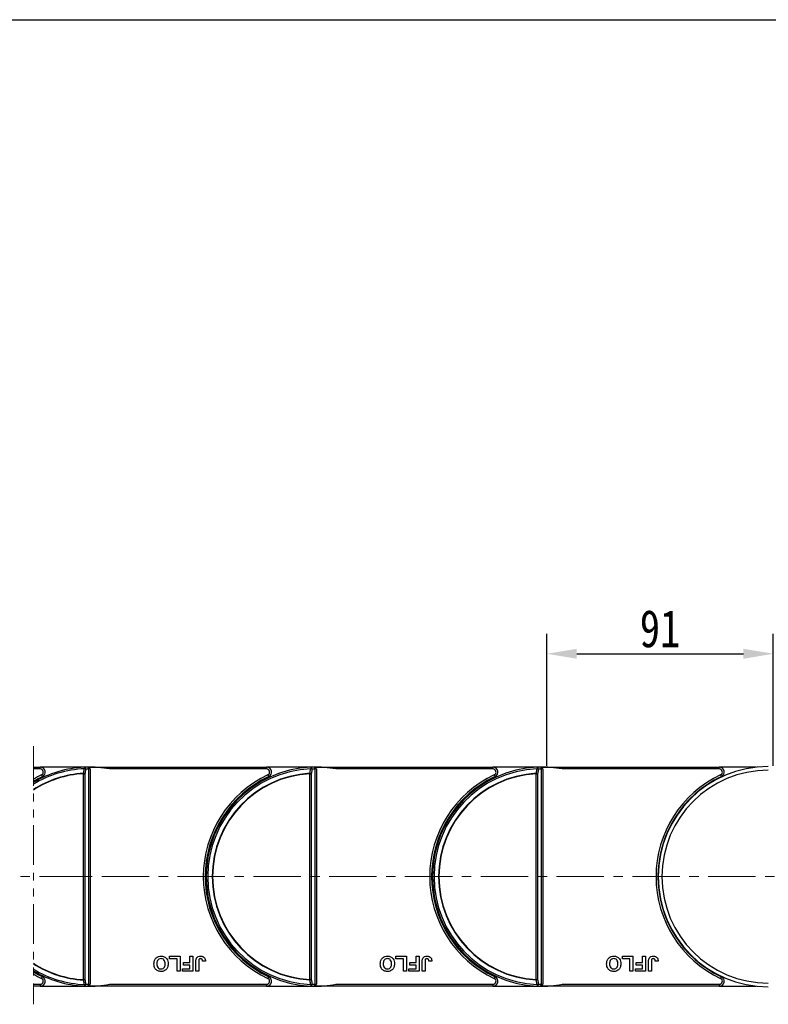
# Model space of a CAD drawing. Header units: millimetres. Extents: x -1055 to 1009, y -247 to 1211.
# Tile 23 of 51: x 377 to 678, y 321 to 717. Entities that reach past the tile are written whole.
import ezdxf

# ---------------------------------------------------------------- set-up
doc = ezdxf.new("R2010")
doc.units = ezdxf.units.MM
doc.linetypes.add('CENTERX2', pattern=[20.32, 12.7, -2.54, 2.54, -2.54])
doc.linetypes.add('PHANTOM2', pattern=[31.75, 15.875, -3.175, 3.175, -3.175, 3.175, -3.175])
doc.styles.get("Standard").update_dxf_attribs({"font": '仿宋_GB2312.ttf', "width": 0.8})
doc.dimstyles.new('ISO-60.1', dxfattribs={"dimtxt": 15, "dimasz": 12, "dimexe": 8, "dimexo": 0.625, "dimgap": 2.5, "dimtad": 1, "dimdsep": 46, "dimtxsty": 'Standard', "dimcen": 2.5, "dimadec": 0, "dimazin": 0, "dimtfac": 1, "dimtmove": 0, "dimatfit": 3, "dimfxl": 0, "dimarcsym": 0})

# ---------------------------------------------------------------- blocks, each defined once
blk = doc.blocks.new('*D3344')
at = {"color": 0, "lineweight": -2}
for p, q in [((588.5, 416.87), (588.5, 469.83)), ((679.5, 416.87), (679.5, 469.83)), ((600.5, 461.83), (667.5, 461.83))]:
    blk.add_line(p, q, dxfattribs=at)
at = {"color": 0, "lineweight": 9}
for points in [[(600.5, 463.83), (600.5, 459.83), (588.5, 461.83)], [(667.5, 463.83), (667.5, 459.83), (679.5, 461.83)]]:
    blk.add_solid(points, dxfattribs=at)
at = {"layer": 'Defpoints', "color": 0, "lineweight": 9}
for p in [(679.5, 461.83), (588.5, 416.25), (679.5, 416.25)]:
    blk.add_point(p, dxfattribs=at)
at = {"color": 0, "lineweight": 9, "insert": (634, 471.83), "char_height": 15, "attachment_point": 5}
blk.add_mtext('91', dxfattribs=at)
blk = doc.blocks.new('*D3346')
at = {"color": 0, "lineweight": -2}
for p, q in [((210.05, 716.53), (903.9, 716.53)), ((895.9, 704.53), (895.9, 340.03)), ((805.66, 328.03), (903.9, 328.03))]:
    blk.add_line(p, q, dxfattribs=at)
at = {"color": 0, "lineweight": 9}
for points in [[(893.9, 704.53), (897.9, 704.53), (895.9, 716.53)], [(893.9, 340.03), (897.9, 340.03), (895.9, 328.03)]]:
    blk.add_solid(points, dxfattribs=at)
at = {"layer": 'Defpoints', "color": 0, "lineweight": 9}
for p in [(209.42, 716.53), (805.03, 328.03), (895.9, 328.03)]:
    blk.add_point(p, dxfattribs=at)
at = {"color": 0, "lineweight": 9, "insert": (885.9, 522.28), "char_height": 15, "attachment_point": 5, "rotation": 90}
blk.add_mtext('2R+88', dxfattribs=at)

msp = doc.modelspace()

# ---------------------------------------------------------------- linework, layer by layer
at = {"color": 3, "linetype": 'PHANTOM2', "lineweight": 9}
msp.add_line((382.061, 424.694), (382.059, 321.02), dxfattribs=at)
at = {"color": 7, "linetype": 'Continuous', "lineweight": 25}
for p, q in [((382.06, 416.294), (384.794, 416.294)), ((384.794, 415.544), (382.06, 415.544)), ((384.794, 415.544), (384.794, 416.294)), ((404.516, 416.294), (384.794, 416.294)), ((404.668, 415.701), (404.066, 416.151)), ((404.296, 329.051), (404.296, 415.538)), ((404.516, 416.294), (404.827, 416.294)), ((404.671, 415.544), (404.827, 415.544)), ((404.827, 416.294), (475.794, 416.294)), ((404.827, 416.294), (404.827, 416.293)), ((404.827, 415.544), (404.827, 329.044)), ((475.794, 415.544), (412.605, 415.544)), ((475.794, 415.544), (475.794, 416.294)), ((495.516, 416.294), (475.794, 416.294)), ((495.668, 415.701), (495.066, 416.151)), ((495.296, 329.051), (495.296, 415.538)), ((495.516, 416.294), (495.827, 416.294)), ((495.671, 415.544), (495.827, 415.544)), ((495.827, 416.294), (566.794, 416.294)), ((495.827, 416.294), (495.827, 416.293)), ((495.827, 415.544), (495.827, 329.044)), ((566.794, 415.544), (503.605, 415.544)), ((566.794, 415.544), (566.794, 416.294)), ((586.516, 416.294), (566.794, 416.294)), ((586.668, 415.701), (586.066, 416.151)), ((586.296, 329.051), (586.296, 415.538)), ((586.516, 416.294), (586.827, 416.294)), ((586.671, 415.544), (586.827, 415.544)), ((586.827, 416.294), (657.794, 416.294)), ((586.827, 416.294), (586.827, 416.293)), ((586.827, 415.544), (586.827, 329.044)), ((657.794, 415.544), (594.605, 415.544)), ((657.794, 415.544), (657.794, 416.294)), ((672.689, 416.294), (657.794, 416.294)), ((402.205, 330.933), (402.205, 413.656)), ((402.205, 413.656), (402.736, 413.656)), ((402.736, 413.656), (402.736, 330.933)), ((493.205, 330.933), (493.205, 413.656)), ((493.205, 413.656), (493.736, 413.656)), ((493.736, 413.656), (493.736, 330.933)), ((584.205, 330.933), (584.205, 413.656)), ((584.205, 413.656), (584.736, 413.656)), ((584.736, 413.656), (584.736, 330.933)), ((452.126, 379.594), (451.72, 379.594)), ((543.126, 379.594), (542.72, 379.594)), ((633.858, 379.594), (633.72, 379.594)), ((451.72, 364.994), (452.126, 364.994)), ((542.72, 364.994), (543.126, 364.994)), ((633.72, 364.994), (633.858, 364.994)), ((436.823, 339.294), (436.823, 340.294)), ((436.823, 340.294), (441.054, 340.294)), ((441.054, 340.294), (441.054, 334.294)), ((444.977, 337.756), (444.977, 340.294)), ((444.977, 340.294), (446.13, 340.294)), ((446.13, 340.294), (446.13, 334.294)), ((527.823, 339.294), (527.823, 340.294)), ((527.823, 340.294), (532.054, 340.294)), ((532.054, 340.294), (532.054, 334.294)), ((535.977, 337.756), (535.977, 340.294)), ((535.977, 340.294), (537.13, 340.294)), ((537.13, 340.294), (537.13, 334.294)), ((618.823, 339.294), (618.823, 340.294)), ((618.823, 340.294), (623.054, 340.294)), ((623.054, 340.294), (623.054, 334.294)), ((626.977, 337.756), (626.977, 340.294)), ((626.977, 340.294), (628.13, 340.294)), ((628.13, 340.294), (628.13, 334.294)), ((439.9, 339.294), (436.823, 339.294)), ((439.9, 334.294), (439.9, 339.294)), ((442.438, 337.756), (444.977, 337.756)), ((442.438, 336.756), (442.438, 337.756)), ((444.977, 336.756), (442.438, 336.756)), ((444.977, 335.294), (444.977, 336.756)), ((447.361, 334.294), (447.361, 338.077)), ((448.515, 338.178), (448.515, 334.294)), ((451.207, 338.371), (450.054, 338.294)), ((530.9, 339.294), (527.823, 339.294)), ((530.9, 334.294), (530.9, 339.294)), ((533.438, 336.756), (533.438, 337.756)), ((533.438, 337.756), (535.977, 337.756)), ((535.977, 336.756), (533.438, 336.756)), ((535.977, 335.294), (535.977, 336.756)), ((538.361, 334.294), (538.361, 338.077)), ((539.515, 338.178), (539.515, 334.294)), ((542.207, 338.371), (541.054, 338.294)), ((621.9, 339.294), (618.823, 339.294)), ((621.9, 334.294), (621.9, 339.294)), ((624.438, 337.756), (626.977, 337.756)), ((624.438, 336.756), (624.438, 337.756)), ((626.977, 336.756), (624.438, 336.756)), ((626.977, 335.294), (626.977, 336.756)), ((629.361, 334.294), (629.361, 338.077)), ((630.515, 338.178), (630.515, 334.294)), ((633.207, 338.371), (632.054, 338.294)), ((441.054, 334.294), (439.9, 334.294)), ((442.054, 335.294), (444.977, 335.294)), ((442.054, 334.294), (442.054, 335.294)), ((446.13, 334.294), (442.054, 334.294)), ((448.515, 334.294), (447.361, 334.294)), ((532.054, 334.294), (530.9, 334.294)), ((533.053, 335.294), (535.977, 335.294)), ((533.053, 334.294), (533.053, 335.294)), ((537.13, 334.294), (533.053, 334.294)), ((539.515, 334.294), (538.361, 334.294)), ((623.054, 334.294), (621.9, 334.294)), ((624.054, 335.294), (626.977, 335.294)), ((624.054, 334.294), (624.054, 335.294)), ((628.13, 334.294), (624.054, 334.294)), ((630.515, 334.294), (629.361, 334.294)), ((382.059, 329.044), (384.794, 329.044)), ((384.794, 328.294), (382.059, 328.294)), ((384.794, 329.044), (384.794, 328.294)), ((384.794, 328.294), (404.516, 328.294)), ((402.736, 330.933), (402.205, 330.933)), ((404.827, 328.294), (404.516, 328.294)), ((404.671, 329.044), (404.827, 329.044)), ((404.827, 328.296), (404.827, 328.294)), ((475.794, 328.294), (404.827, 328.294)), ((412.605, 329.044), (475.794, 329.044)), ((475.794, 329.044), (475.794, 328.294)), ((475.794, 328.294), (495.516, 328.294)), ((493.736, 330.933), (493.205, 330.933)), ((495.827, 328.294), (495.516, 328.294)), ((495.671, 329.044), (495.827, 329.044)), ((495.827, 328.296), (495.827, 328.294)), ((566.794, 328.294), (495.827, 328.294)), ((503.605, 329.044), (566.794, 329.044)), ((566.794, 329.044), (566.794, 328.294)), ((566.794, 328.294), (586.516, 328.294)), ((584.736, 330.933), (584.205, 330.933)), ((586.827, 328.294), (586.516, 328.294)), ((586.671, 329.044), (586.827, 329.044)), ((586.827, 328.296), (586.827, 328.294)), ((657.794, 328.294), (586.827, 328.294)), ((594.605, 329.044), (657.794, 329.044)), ((657.794, 329.044), (657.794, 328.294)), ((657.794, 328.294), (672.689, 328.294))]:
    msp.add_line(p, q, dxfattribs=at)
at = {"color": 1, "linetype": 'CENTERX2', "lineweight": 13, "ltscale": 1.5}
for p, q in [((-72.71, 372.294), (403.772, 372.294)), ((824.811, 372.294), (390.825, 372.294))]:
    msp.add_line(p, q, dxfattribs=at)
at = {"color": 7, "linetype": 'Continuous', "lineweight": 25, "flags": 128}
for points in [[(402.536, 416.25), (402.537, 416.239), (402.538, 416.206), (402.541, 416.153), (402.544, 416.08), (402.548, 415.99), (402.553, 415.886), (402.558, 415.771), (402.563, 415.648)], [(493.536, 416.25), (493.537, 416.239), (493.538, 416.206), (493.541, 416.153), (493.544, 416.08), (493.548, 415.99), (493.553, 415.886), (493.558, 415.771), (493.563, 415.648)], [(584.536, 416.25), (584.537, 416.239), (584.538, 416.206), (584.541, 416.153), (584.544, 416.08), (584.548, 415.99), (584.553, 415.886), (584.558, 415.771), (584.563, 415.648)], [(385.325, 413.163), (385.387, 413.031), (385.447, 412.903), (385.502, 412.786), (385.551, 412.683), (385.59, 412.599), (385.62, 412.536), (385.638, 412.497), (385.644, 412.484)], [(402.197, 413.803), (402.198, 413.784), (402.199, 413.766), (402.2, 413.748), (402.201, 413.73), (402.202, 413.711), (402.203, 413.693), (402.204, 413.674), (402.205, 413.656)], [(476.325, 413.163), (476.387, 413.031), (476.447, 412.903), (476.502, 412.786), (476.551, 412.683), (476.59, 412.599), (476.62, 412.536), (476.638, 412.497), (476.644, 412.484)], [(567.325, 413.163), (567.387, 413.031), (567.447, 412.903), (567.502, 412.786), (567.551, 412.683), (567.59, 412.599), (567.62, 412.536), (567.638, 412.497), (567.644, 412.484)], [(658.325, 413.163), (658.387, 413.031), (658.447, 412.903), (658.502, 412.786), (658.551, 412.683), (658.59, 412.599), (658.62, 412.536), (658.638, 412.497), (658.644, 412.484)], [(385.325, 331.426), (385.387, 331.558), (385.447, 331.686), (385.502, 331.803), (385.551, 331.906), (385.59, 331.99), (385.62, 332.053), (385.638, 332.092), (385.644, 332.105)], [(402.205, 330.933), (402.204, 330.915), (402.203, 330.896), (402.202, 330.878), (402.201, 330.859), (402.2, 330.841), (402.199, 330.823), (402.198, 330.805), (402.197, 330.786)], [(402.563, 328.941), (402.558, 328.818), (402.553, 328.703), (402.548, 328.599), (402.544, 328.509), (402.541, 328.436), (402.538, 328.383), (402.537, 328.35), (402.536, 328.339)], [(476.325, 331.426), (476.387, 331.558), (476.447, 331.686), (476.502, 331.803), (476.551, 331.906), (476.59, 331.99), (476.62, 332.053), (476.638, 332.092), (476.644, 332.105)], [(493.563, 328.941), (493.558, 328.818), (493.553, 328.703), (493.548, 328.599), (493.544, 328.509), (493.541, 328.436), (493.538, 328.383), (493.537, 328.35), (493.536, 328.339)], [(567.325, 331.426), (567.387, 331.558), (567.447, 331.686), (567.502, 331.803), (567.551, 331.906), (567.59, 331.99), (567.62, 332.053), (567.638, 332.092), (567.644, 332.105)], [(584.563, 328.941), (584.558, 328.818), (584.553, 328.703), (584.548, 328.599), (584.544, 328.509), (584.541, 328.436), (584.538, 328.383), (584.537, 328.35), (584.536, 328.339)], [(658.325, 331.426), (658.387, 331.558), (658.447, 331.686), (658.502, 331.803), (658.551, 331.906), (658.59, 331.99), (658.62, 332.053), (658.638, 332.092), (658.644, 332.105)]]:
    msp.add_lwpolyline(points, dxfattribs=at)
at = {"color": 7, "linetype": 'Continuous', "lineweight": 25}
for centre, radius, start, end in [((404.516, 372.294), 44, 92.57859, 120.68742), ((404.516, 372.294), 43.397, 92.57859, 121.161), ((384.794, 414.294), 2, 295.15349, 90), ((384.794, 414.294), 1.25, 295.15349, 90), ((404.516, 372.294), 44, 91.40525, 92.57859), ((402.428, 415.581), 0.677, 353.16632, 80.78032), ((402.02, 412.608), 3.088, 69.52419, 79.86764), ((405.046, 372.294), 43.25, 90.99361, 92.57859), ((404.516, 372.294), 44, 79.40598, 91.40525), ((403.417, 415.558), 0.88, 358.7258, 42.43878), ((401.02, 415.543), 3.651, 0.0288, 2.49359), ((495.516, 372.294), 44, 92.57859, 267.42141), ((495.516, 372.294), 43.397, 92.57859, 267.42141), ((475.794, 414.294), 2, 295.15349, 90), ((475.794, 414.294), 1.25, 295.15349, 90), ((495.516, 372.294), 44, 91.40525, 92.57859), ((493.428, 415.581), 0.677, 353.1688, 80.78365), ((493.02, 412.608), 3.088, 69.52588, 79.8692), ((496.046, 372.294), 43.25, 90.99361, 92.57859), ((495.516, 372.294), 44, 79.40598, 91.40525), ((494.417, 415.558), 0.879, 358.72005, 42.45429), ((492.169, 415.547), 3.502, 359.95442, 2.52449), ((586.516, 372.294), 44, 92.57859, 267.42141), ((586.516, 372.294), 43.397, 92.57859, 267.42141), ((566.794, 414.294), 2, 295.15349, 90), ((566.794, 414.294), 1.25, 295.15349, 90), ((586.516, 372.294), 44, 91.40525, 92.57859), ((584.428, 415.581), 0.677, 353.16423, 80.7824), ((584.02, 412.608), 3.088, 69.52419, 79.86764), ((587.046, 372.294), 43.25, 90.99361, 92.57859), ((586.516, 372.294), 44, 79.40598, 91.40525), ((585.417, 415.557), 0.88, 358.72936, 42.44498), ((583.309, 415.549), 3.362, 359.92263, 2.59976), ((677.516, 372.294), 44.264, 90, 270), ((657.794, 414.294), 2, 295.15349, 90), ((657.794, 414.294), 1.25, 295.15349, 90), ((404.516, 372.294), 41.573, 93.19752, 122.69396), ((404.516, 372.294), 41.426, 93.19752, 122.82463), ((404.516, 372.294), 45.15, 115.15349, 119.82514), ((404.516, 372.294), 44.4, 115.15349, 120.38157), ((401.654, 410.749), 3.101, 69.58202, 79.90882), ((495.516, 372.294), 45.15, 115.15349, 244.84651), ((495.516, 372.294), 44.4, 115.15349, 244.84651), ((495.516, 372.294), 41.573, 93.19752, 266.80248), ((495.516, 372.294), 41.426, 93.19752, 266.80248), ((471.187, 412.496), 22.049, 3.01447, 3.39671), ((492.654, 410.751), 3.1, 69.58048, 79.91357), ((586.516, 372.294), 45.15, 115.15349, 244.84651), ((586.516, 372.294), 44.4, 115.15349, 244.84651), ((586.516, 372.294), 41.573, 93.19752, 266.80248), ((586.516, 372.294), 41.426, 93.19752, 266.80248), ((627.943, 416.179), 43.81, 183.1094, 183.30177), ((583.654, 410.751), 3.1, 69.57979, 79.91105), ((677.516, 372.294), 45.15, 115.15349, 244.84651), ((677.516, 372.294), 44.4, 115.15349, 244.84651), ((677.516, 372.294), 42.764, 90, 270), ((404.516, 372.294), 41.426, 237.1736, 266.80248), ((404.516, 372.294), 41.573, 237.30428, 266.80248), ((404.516, 372.294), 43.397, 238.83723, 267.42141), ((404.516, 372.294), 44, 239.31082, 267.42141), ((404.516, 372.294), 44.4, 239.61667, 244.84651), ((404.516, 372.294), 45.15, 240.17309, 244.84651), ((384.794, 330.294), 2, 270, 64.84651), ((384.794, 330.294), 1.25, 270, 64.84651), ((401.654, 333.84), 3.101, 280.09118, 290.41798), ((402.428, 329.008), 0.677, 279.21968, 6.83368), ((404.516, 372.294), 44, 267.42141, 268.59475), ((402.02, 331.981), 3.088, 280.13236, 290.47581), ((405.046, 372.294), 43.25, 267.42141, 269.00639), ((404.516, 372.294), 44, 268.59475, 280.59402), ((403.417, 329.031), 0.88, 317.56575, 1.27151), ((401.02, 329.046), 3.651, 357.50641, 359.9712), ((475.794, 330.294), 2, 270, 64.84651), ((475.794, 330.294), 1.25, 270, 64.84651), ((475.01, 331.879), 18.22, 356.56313, 357.0257), ((492.654, 333.838), 3.1, 280.08643, 290.41952), ((493.428, 329.008), 0.677, 279.21635, 6.8312), ((495.516, 372.294), 44, 267.42141, 268.59475), ((493.02, 331.981), 3.088, 280.1308, 290.47412), ((496.046, 372.294), 43.25, 267.42141, 269.00639), ((495.516, 372.294), 44, 268.59475, 280.59402), ((494.417, 329.031), 0.879, 317.55024, 1.27726), ((492.169, 329.042), 3.502, 357.47551, 0.04558), ((566.794, 330.294), 2, 270, 64.84651), ((566.794, 330.294), 1.25, 270, 64.84651), ((631.766, 328.196), 47.639, 176.70596, 176.88287), ((583.654, 333.838), 3.1, 280.08895, 290.42021), ((584.428, 329.008), 0.677, 279.2176, 6.83577), ((586.516, 372.294), 44, 267.42141, 268.59475), ((584.02, 331.981), 3.088, 280.13236, 290.47581), ((587.046, 372.294), 43.25, 267.42141, 269.00639), ((586.516, 372.294), 44, 268.59475, 280.59402), ((585.417, 329.032), 0.88, 317.55955, 1.26795), ((583.309, 329.04), 3.362, 357.40024, 0.07737), ((657.794, 330.294), 2, 270, 64.84651), ((657.794, 330.294), 1.25, 270, 64.84651)]:
    msp.add_arc(centre, radius, start, end, dxfattribs=at)
for points, knots in [([(402.197, 413.803), (402.281, 414.224), (402.403, 414.839), (402.525, 415.454), (402.563, 415.648)], [0, 0, 0, 0, 0.68553388, 1, 1, 1, 1]), ([(403.1, 415.501), (403.062, 415.307), (402.94, 414.692), (402.819, 414.077), (402.736, 413.656)], [0, 0, 0, 0, 0.314474, 1, 1, 1, 1]), ([(404.066, 416.151), (403.933, 416.201), (403.729, 416.278), (403.513, 416.28), (403.437, 416.281)], [0, 0, 0, 0, 0.6497995, 1, 1, 1, 1]), ([(404.671, 415.544), (404.613, 415.544), (404.473, 415.543), (404.361, 415.54), (404.296, 415.538)], [0, 0, 0, 0, 0.4157505, 1, 1, 1, 1]), ([(404.827, 415.544), (404.825, 415.546), (404.773, 415.598), (404.72, 415.651), (404.668, 415.701)], [0, 0, 0, 0, 0.02453486, 1, 1, 1, 1]), ([(493.197, 413.803), (493.281, 414.224), (493.403, 414.839), (493.525, 415.454), (493.563, 415.648)], [0, 0, 0, 0, 0.68553983, 1, 1, 1, 1]), ([(494.1, 415.501), (494.062, 415.307), (493.94, 414.692), (493.819, 414.077), (493.736, 413.656)], [0, 0, 0, 0, 0.31447989, 1, 1, 1, 1]), ([(495.066, 416.151), (494.933, 416.201), (494.729, 416.278), (494.513, 416.28), (494.437, 416.281)], [0, 0, 0, 0, 0.6498593, 1, 1, 1, 1]), ([(495.671, 415.544), (495.613, 415.544), (495.473, 415.543), (495.361, 415.54), (495.296, 415.538)], [0, 0, 0, 0, 0.415674, 1, 1, 1, 1]), ([(495.827, 415.544), (495.825, 415.546), (495.773, 415.598), (495.72, 415.651), (495.668, 415.701)], [0, 0, 0, 0, 0.02453486, 1, 1, 1, 1]), ([(584.197, 413.803), (584.281, 414.224), (584.403, 414.839), (584.525, 415.454), (584.563, 415.648)], [0, 0, 0, 0, 0.68553388, 1, 1, 1, 1]), ([(585.1, 415.501), (585.062, 415.307), (584.94, 414.692), (584.819, 414.077), (584.736, 413.656)], [0, 0, 0, 0, 0.314474, 1, 1, 1, 1]), ([(586.066, 416.151), (585.933, 416.201), (585.729, 416.278), (585.513, 416.28), (585.437, 416.281)], [0, 0, 0, 0, 0.6498593, 1, 1, 1, 1]), ([(586.671, 415.544), (586.613, 415.544), (586.473, 415.543), (586.361, 415.54), (586.296, 415.538)], [0, 0, 0, 0, 0.415674, 1, 1, 1, 1]), ([(586.827, 415.544), (586.825, 415.546), (586.773, 415.598), (586.72, 415.651), (586.668, 415.701)], [0, 0, 0, 0, 0.02453486, 1, 1, 1, 1]), ([(430.515, 337.303), (430.545, 337.746), (430.603, 338.631), (431.303, 339.706), (432.309, 340.296), (433.005, 340.346), (433.353, 340.371)], [0, 0, 0, 0, 0.2805577, 0.559475, 0.7794285, 1, 1, 1, 1]), ([(433.353, 340.371), (433.797, 340.331), (434.683, 340.251), (435.677, 339.421), (436.15, 338.371), (436.188, 337.678), (436.207, 337.331)], [0, 0, 0, 0, 0.2799449, 0.5587165, 0.7790502, 1, 1, 1, 1]), ([(447.492, 339.218), (447.586, 339.417), (447.775, 339.816), (448.436, 340.3), (449.006, 340.344), (449.354, 340.371)], [0, 0, 0, 0, 0.2801153, 0.5603102, 1, 1, 1, 1]), ([(449.354, 340.371), (449.647, 340.35), (450.23, 340.306), (450.896, 339.762), (451.173, 339.055), (451.196, 338.6), (451.207, 338.371)], [0, 0, 0, 0, 0.2802314, 0.5584128, 0.7788339, 1, 1, 1, 1]), ([(521.515, 337.303), (521.545, 337.746), (521.603, 338.631), (522.303, 339.706), (523.309, 340.296), (524.005, 340.346), (524.353, 340.371)], [0, 0, 0, 0, 0.2805587, 0.5594749, 0.7794167, 1, 1, 1, 1]), ([(524.353, 340.371), (524.797, 340.331), (525.683, 340.251), (526.677, 339.421), (527.15, 338.371), (527.188, 337.678), (527.207, 337.331)], [0, 0, 0, 0, 0.2799336, 0.5587161, 0.7790508, 1, 1, 1, 1]), ([(538.492, 339.218), (538.586, 339.417), (538.775, 339.816), (539.436, 340.3), (540.006, 340.344), (540.354, 340.371)], [0, 0, 0, 0, 0.280121, 0.5603012, 1, 1, 1, 1]), ([(540.354, 340.371), (540.647, 340.35), (541.23, 340.306), (541.896, 339.762), (542.173, 339.055), (542.196, 338.6), (542.207, 338.371)], [0, 0, 0, 0, 0.2802466, 0.5584243, 0.7788349, 1, 1, 1, 1]), ([(612.515, 337.303), (612.545, 337.746), (612.603, 338.631), (613.303, 339.706), (614.309, 340.296), (615.005, 340.346), (615.353, 340.371)], [0, 0, 0, 0, 0.2805611, 0.5594727, 0.7794273, 1, 1, 1, 1]), ([(615.353, 340.371), (615.797, 340.331), (616.683, 340.251), (617.676, 339.421), (618.15, 338.371), (618.188, 337.678), (618.207, 337.331)], [0, 0, 0, 0, 0.2799438, 0.5587143, 0.7790525, 1, 1, 1, 1]), ([(629.492, 339.218), (629.586, 339.417), (629.775, 339.816), (630.436, 340.3), (631.006, 340.344), (631.354, 340.371)], [0, 0, 0, 0, 0.2801302, 0.5603069, 1, 1, 1, 1]), ([(631.354, 340.371), (631.647, 340.35), (632.23, 340.306), (632.896, 339.762), (633.173, 339.055), (633.196, 338.6), (633.207, 338.371)], [0, 0, 0, 0, 0.2802293, 0.5584236, 0.7788356, 1, 1, 1, 1]), ([(433.37, 334.218), (432.923, 334.26), (432.03, 334.345), (431.037, 335.194), (430.571, 336.255), (430.534, 336.953), (430.515, 337.303)], [0, 0, 0, 0, 0.2798268, 0.5586406, 0.7789868, 1, 1, 1, 1]), ([(433.355, 339.371), (433.07, 339.335), (432.5, 339.261), (431.752, 338.468), (431.7, 337.727), (431.669, 337.274)], [0, 0, 0, 0, 0.2799823, 0.559744, 1, 1, 1, 1]), ([(431.669, 337.274), (431.681, 336.992), (431.706, 336.429), (432.068, 335.699), (432.689, 335.274), (433.133, 335.236), (433.355, 335.218)], [0, 0, 0, 0, 0.2810906, 0.560017, 0.7797039, 1, 1, 1, 1]), ([(435.054, 337.291), (435.04, 337.575), (435.013, 338.141), (434.635, 338.863), (434.024, 339.305), (433.578, 339.349), (433.355, 339.371)], [0, 0, 0, 0, 0.2810077, 0.5601269, 0.7799363, 1, 1, 1, 1]), ([(433.355, 335.218), (433.641, 335.25), (434.211, 335.316), (434.973, 336.096), (435.023, 336.837), (435.054, 337.291)], [0, 0, 0, 0, 0.2802624, 0.5598765, 1, 1, 1, 1]), ([(436.207, 337.331), (436.199, 337.038), (436.185, 336.515), (436.014, 336.022), (435.939, 335.805)], [0, 0, 0, 0, 0.5601614, 1, 1, 1, 1]), ([(447.361, 338.077), (447.363, 338.293), (447.365, 338.678), (447.453, 339.053), (447.492, 339.218)], [0, 0, 0, 0, 0.5602821, 1, 1, 1, 1]), ([(449.279, 339.371), (449.14, 339.362), (448.931, 339.348), (448.701, 339.182), (448.511, 338.807), (448.513, 338.458), (448.515, 338.178)], [0, 0, 0, 0, 0.2493709, 0.3744102, 0.4994359, 1, 1, 1, 1]), ([(449.897, 339.041), (449.857, 339.097), (449.777, 339.209), (449.565, 339.344), (449.388, 339.361), (449.279, 339.371)], [0, 0, 0, 0, 0.2807613, 0.5609148, 1, 1, 1, 1]), ([(450.054, 338.294), (450.048, 338.439), (450.037, 338.697), (449.94, 338.936), (449.897, 339.041)], [0, 0, 0, 0, 0.5610063, 1, 1, 1, 1]), ([(524.37, 334.218), (523.923, 334.26), (523.03, 334.345), (522.037, 335.194), (521.571, 336.255), (521.534, 336.953), (521.515, 337.303)], [0, 0, 0, 0, 0.2798264, 0.5586398, 0.7789856, 1, 1, 1, 1]), ([(524.355, 339.371), (524.07, 339.335), (523.5, 339.261), (522.752, 338.468), (522.701, 337.727), (522.669, 337.274)], [0, 0, 0, 0, 0.2799823, 0.559744, 1, 1, 1, 1]), ([(522.669, 337.274), (522.681, 336.992), (522.706, 336.429), (523.067, 335.699), (523.689, 335.274), (524.133, 335.236), (524.355, 335.218)], [0, 0, 0, 0, 0.2810886, 0.5600037, 0.7797054, 1, 1, 1, 1]), ([(526.054, 337.291), (526.04, 337.575), (526.013, 338.141), (525.635, 338.863), (525.024, 339.305), (524.578, 339.349), (524.355, 339.371)], [0, 0, 0, 0, 0.281013, 0.5601256, 0.7799535, 1, 1, 1, 1]), ([(524.355, 335.218), (524.641, 335.25), (525.211, 335.316), (525.973, 336.096), (526.023, 336.837), (526.054, 337.291)], [0, 0, 0, 0, 0.2802624, 0.5598765, 1, 1, 1, 1]), ([(527.207, 337.331), (527.199, 337.038), (527.185, 336.515), (527.014, 336.022), (526.939, 335.805)], [0, 0, 0, 0, 0.56016751, 1, 1, 1, 1]), ([(538.361, 338.077), (538.363, 338.293), (538.365, 338.678), (538.453, 339.053), (538.492, 339.218)], [0, 0, 0, 0, 0.5602821, 1, 1, 1, 1]), ([(540.279, 339.371), (540.14, 339.362), (539.931, 339.348), (539.701, 339.182), (539.511, 338.807), (539.513, 338.458), (539.515, 338.178)], [0, 0, 0, 0, 0.2494049, 0.3744143, 0.4994392, 1, 1, 1, 1]), ([(540.897, 339.041), (540.857, 339.097), (540.777, 339.209), (540.565, 339.344), (540.388, 339.361), (540.279, 339.371)], [0, 0, 0, 0, 0.2807613, 0.5609148, 1, 1, 1, 1]), ([(541.054, 338.294), (541.048, 338.439), (541.037, 338.697), (540.94, 338.936), (540.897, 339.041)], [0, 0, 0, 0, 0.56100274, 1, 1, 1, 1]), ([(615.37, 334.218), (614.923, 334.26), (614.03, 334.345), (613.037, 335.193), (612.571, 336.255), (612.534, 336.953), (612.515, 337.303)], [0, 0, 0, 0, 0.2798241, 0.5586449, 0.7789889, 1, 1, 1, 1]), ([(615.355, 339.371), (615.07, 339.335), (614.5, 339.261), (613.752, 338.468), (613.7, 337.727), (613.669, 337.274)], [0, 0, 0, 0, 0.2799784, 0.5597502, 1, 1, 1, 1]), ([(613.669, 337.274), (613.681, 336.992), (613.706, 336.429), (614.067, 335.699), (614.689, 335.274), (615.133, 335.236), (615.355, 335.218)], [0, 0, 0, 0, 0.2810902, 0.5600047, 0.7797059, 1, 1, 1, 1]), ([(617.054, 337.291), (617.04, 337.575), (617.013, 338.141), (616.635, 338.863), (616.024, 339.305), (615.578, 339.349), (615.355, 339.371)], [0, 0, 0, 0, 0.281013, 0.5601256, 0.7799535, 1, 1, 1, 1]), ([(615.355, 335.218), (615.641, 335.25), (616.211, 335.316), (616.972, 336.096), (617.023, 336.837), (617.054, 337.291)], [0, 0, 0, 0, 0.2802652, 0.55986797, 1, 1, 1, 1]), ([(618.207, 337.331), (618.199, 337.038), (618.185, 336.515), (618.014, 336.022), (617.939, 335.805)], [0, 0, 0, 0, 0.5601614, 1, 1, 1, 1]), ([(629.361, 338.077), (629.363, 338.293), (629.365, 338.678), (629.453, 339.053), (629.492, 339.218)], [0, 0, 0, 0, 0.5602821, 1, 1, 1, 1]), ([(631.28, 339.371), (631.14, 339.362), (630.931, 339.348), (630.701, 339.182), (630.511, 338.807), (630.513, 338.458), (630.515, 338.178)], [0, 0, 0, 0, 0.2493988, 0.3744341, 0.4994559, 1, 1, 1, 1]), ([(631.897, 339.041), (631.857, 339.097), (631.777, 339.209), (631.565, 339.344), (631.388, 339.361), (631.28, 339.371)], [0, 0, 0, 0, 0.2807274, 0.5609672, 1, 1, 1, 1]), ([(632.054, 338.294), (632.048, 338.439), (632.037, 338.697), (631.94, 338.936), (631.897, 339.041)], [0, 0, 0, 0, 0.5609883, 1, 1, 1, 1]), ([(434.634, 334.453), (434.404, 334.375), (433.993, 334.236), (433.56, 334.223), (433.37, 334.218)], [0, 0, 0, 0, 0.55954892, 1, 1, 1, 1]), ([(435.939, 335.805), (435.762, 335.486), (435.445, 334.916), (434.882, 334.595), (434.634, 334.453)], [0, 0, 0, 0, 0.5599523, 1, 1, 1, 1]), ([(525.634, 334.453), (525.404, 334.375), (524.993, 334.236), (524.56, 334.223), (524.37, 334.218)], [0, 0, 0, 0, 0.5595747, 1, 1, 1, 1]), ([(526.939, 335.805), (526.762, 335.486), (526.445, 334.916), (525.882, 334.595), (525.634, 334.453)], [0, 0, 0, 0, 0.5599601, 1, 1, 1, 1]), ([(616.634, 334.453), (616.404, 334.375), (615.993, 334.236), (615.56, 334.223), (615.37, 334.218)], [0, 0, 0, 0, 0.5595747, 1, 1, 1, 1]), ([(617.939, 335.805), (617.762, 335.486), (617.445, 334.916), (616.882, 334.595), (616.634, 334.453)], [0, 0, 0, 0, 0.5599523, 1, 1, 1, 1]), ([(402.563, 328.941), (402.468, 329.423), (402.346, 330.038), (402.224, 330.653), (402.197, 330.786)], [0, 0, 0, 0, 0.78282512, 1, 1, 1, 1]), ([(402.736, 330.933), (402.819, 330.512), (402.94, 329.897), (403.062, 329.282), (403.1, 329.088)], [0, 0, 0, 0, 0.685541, 1, 1, 1, 1]), ([(403.437, 328.308), (403.603, 328.317), (403.821, 328.329), (404.018, 328.417), (404.066, 328.438)], [0, 0, 0, 0, 0.7596763, 1, 1, 1, 1]), ([(404.066, 328.438), (404.244, 328.55), (404.457, 328.684), (404.638, 328.859), (404.668, 328.887)], [0, 0, 0, 0, 0.8352888, 1, 1, 1, 1]), ([(404.296, 329.051), (404.361, 329.049), (404.473, 329.045), (404.613, 329.045), (404.671, 329.044)], [0, 0, 0, 0, 0.5842504, 1, 1, 1, 1]), ([(404.668, 328.887), (404.72, 328.938), (404.773, 328.991), (404.825, 329.043), (404.827, 329.044)], [0, 0, 0, 0, 0.97546514, 1, 1, 1, 1]), ([(493.563, 328.941), (493.468, 329.423), (493.346, 330.038), (493.224, 330.653), (493.197, 330.786)], [0, 0, 0, 0, 0.78282512, 1, 1, 1, 1]), ([(493.736, 330.933), (493.819, 330.512), (493.94, 329.897), (494.062, 329.282), (494.1, 329.088)], [0, 0, 0, 0, 0.6855351, 1, 1, 1, 1]), ([(494.437, 328.308), (494.603, 328.317), (494.821, 328.329), (495.018, 328.417), (495.066, 328.438)], [0, 0, 0, 0, 0.7597412, 1, 1, 1, 1]), ([(495.066, 328.438), (495.244, 328.55), (495.457, 328.685), (495.638, 328.859), (495.668, 328.887)], [0, 0, 0, 0, 0.8352406, 1, 1, 1, 1]), ([(495.296, 329.051), (495.361, 329.049), (495.473, 329.045), (495.613, 329.045), (495.671, 329.044)], [0, 0, 0, 0, 0.5843269, 1, 1, 1, 1]), ([(495.668, 328.887), (495.72, 328.938), (495.773, 328.991), (495.825, 329.043), (495.827, 329.044)], [0, 0, 0, 0, 0.97546514, 1, 1, 1, 1]), ([(584.563, 328.941), (584.468, 329.423), (584.346, 330.038), (584.224, 330.653), (584.197, 330.786)], [0, 0, 0, 0, 0.78282512, 1, 1, 1, 1]), ([(584.736, 330.933), (584.819, 330.512), (584.94, 329.897), (585.062, 329.282), (585.1, 329.088)], [0, 0, 0, 0, 0.685541, 1, 1, 1, 1]), ([(585.437, 328.308), (585.603, 328.317), (585.821, 328.329), (586.018, 328.417), (586.066, 328.438)], [0, 0, 0, 0, 0.7596544, 1, 1, 1, 1]), ([(586.066, 328.438), (586.244, 328.55), (586.457, 328.684), (586.638, 328.859), (586.668, 328.887)], [0, 0, 0, 0, 0.8352888, 1, 1, 1, 1]), ([(586.296, 329.051), (586.361, 329.049), (586.473, 329.045), (586.613, 329.045), (586.671, 329.044)], [0, 0, 0, 0, 0.5843269, 1, 1, 1, 1]), ([(586.668, 328.887), (586.72, 328.938), (586.773, 328.991), (586.825, 329.043), (586.827, 329.044)], [0, 0, 0, 0, 0.97546514, 1, 1, 1, 1])]:
    msp.add_open_spline(points, degree=3, knots=knots, dxfattribs=at)

# ---------------------------------------------------------------- dimensions: what is measured, and where the dimension line sits
at = {"color": 5, "lineweight": 9}
dim = msp.add_linear_dim(base=(895.903, 328.03), p1=(209.421, 716.535), p2=(805.031, 328.03), angle=90, text='2R+88', dimstyle='ISO-60.1', dxfattribs=at)
dim.commit()
dim.dimension.update_dxf_attribs({"geometry": '*D3346', "text_midpoint": (885.903, 522.283)})
dim = msp.add_linear_dim(base=(679.495, 461.833), p1=(588.495, 416.25), p2=(679.495, 416.25), dimstyle='ISO-60.1', dxfattribs=at)
dim.commit()
dim.dimension.update_dxf_attribs({"geometry": '*D3344', "text_midpoint": (633.995, 471.833)})

doc.saveas('drawing.dxf')
